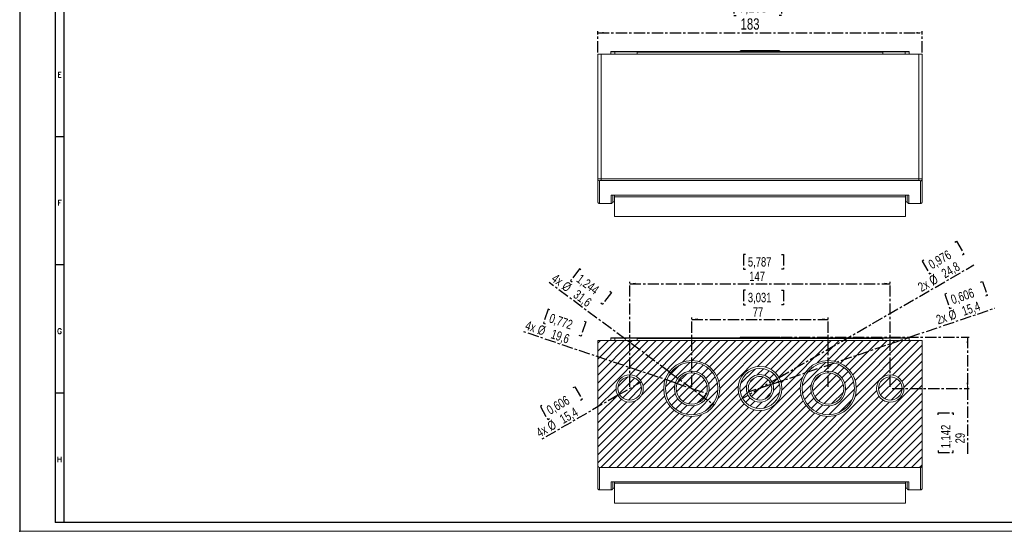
# Model space of a CAD drawing. Header units: millimetres. Extents: x 0 to 841, y 0 to 594.
# Tile 1 of 3: x 0 to 555, y 0 to 288. Entities that reach past the tile are written whole.
import ezdxf

# ---------------------------------------------------------------- set-up
doc = ezdxf.new("R2010")
doc.units = ezdxf.units.MM
doc.header["$PDSIZE"] = -1
doc.linetypes.add('CENTER', pattern=[10.16, 6.35, -1.27, 1.27, -1.27])
doc.layers.add('CENTRO', color=7, linetype='CENTER')
doc.layers.add('FORMATO', color=7, linetype='Continuous')
doc.styles.add('SLDTEXTSTYLE0', font='ROMANS')
doc.styles.add('SLDTEXTSTYLE3', font='TXT', dxfattribs={"width": 0.75})
doc.dimstyles.new('SLDDIMSTYLE0', dxfattribs={"dimtxt": 6.35, "dimasz": 3.302, "dimexe": 0, "dimexo": 0.0625, "dimgap": 1.5875, "dimtad": 1, "dimdec": 1, "dimrnd": 1e-09, "dimzin": 12, "dimdsep": 46, "dimtxsty": 'SLDTEXTSTYLE3', "dimsah": 1, "dimcen": 0.09, "dimadec": 0, "dimazin": 3, "dimtfac": 1, "dimtdec": 1, "dimtofl": 0, "dimtmove": 0, "dimatfit": 3, "dimfxl": 0, "dimfrac": 2, "dimtolj": 1, "dimtzin": 12, "dimarcsym": 0})
doc.dimstyles.new('SLDDIMSTYLE2', dxfattribs={"dimtxt": 5.291667, "dimasz": 3.302, "dimexe": 0, "dimexo": 0.0625, "dimgap": 1.322917, "dimtad": 1, "dimdec": 1, "dimrnd": 1e-09, "dimzin": 12, "dimdsep": 46, "dimtxsty": 'SLDTEXTSTYLE3', "dimsah": 1, "dimcen": 0.09, "dimadec": 0, "dimazin": 3, "dimtfac": 1, "dimtdec": 1, "dimtofl": 0, "dimtmove": 0, "dimatfit": 3, "dimfxl": 0, "dimfrac": 2, "dimtolj": 1, "dimtzin": 12, "dimarcsym": 0})
doc.dimstyles.new('SLDDIMSTYLE3', dxfattribs={"dimtxt": 5.291667, "dimasz": 3.302, "dimexe": 0, "dimexo": 0.0625, "dimgap": 1.322917, "dimtad": 1, "dimdec": 1, "dimrnd": 1e-09, "dimzin": 12, "dimdsep": 46, "dimtxsty": 'SLDTEXTSTYLE3', "dimblk1": 'NONE', "dimsah": 1, "dimcen": 0, "dimadec": 0, "dimazin": 3, "dimtfac": 1, "dimtdec": 1, "dimtmove": 0, "dimatfit": 3, "dimldrblk": 'NONE', "dimfxl": 0, "dimfrac": 2, "dimtolj": 1, "dimtzin": 12, "dimarcsym": 0})
doc.dimstyles.new('SLDDIMSTYLE4', dxfattribs={"dimtxt": 5.291667, "dimasz": 3.302, "dimexe": 0, "dimexo": 0.0625, "dimgap": 1.322917, "dimtad": 1, "dimdec": 1, "dimrnd": 1e-09, "dimzin": 12, "dimdsep": 46, "dimtxsty": 'SLDTEXTSTYLE3', "dimblk1": 'NONE', "dimsah": 1, "dimcen": 0, "dimadec": 0, "dimazin": 3, "dimtfac": 1, "dimtdec": 1, "dimtmove": 0, "dimatfit": 3, "dimldrblk": 'NONE', "dimfxl": 0, "dimfrac": 2, "dimtolj": 1, "dimtzin": 12, "dimarcsym": 0})

# ---------------------------------------------------------------- blocks, each defined once
blk = doc.blocks.new('_D_2')
at = {"layer": 'CENTRO'}
for p, q in [((404.07, 300.92), (402.78, 300.92)), ((402.78, 300.92), (402.78, 290.83)), ((428.4, 300.92), (429.68, 300.92)), ((429.68, 300.92), (429.68, 290.83)), ((402.78, 290.83), (404.07, 290.83)), ((429.68, 290.83), (428.4, 290.83)), ((326.04, 270.08), (326.04, 282.08)), ((326.04, 281.08), (509.04, 281.08)), ((509.04, 270.08), (509.04, 282.08))]:
    blk.add_line(p, q, dxfattribs=at)
for points in [[(326.04, 281.08), (329.34, 280.57), (329.34, 281.58)], [(509.04, 281.08), (505.74, 281.58), (505.74, 280.57)]]:
    blk.add_solid(points, dxfattribs=at)
at = {"layer": 'CENTRO', "char_height": 6.35, "attachment_point": 1, "style": 'SLDTEXTSTYLE3'}
for s, insert in [('7,205', (405.68, 299.02, 0.1)), ('183', (406.62, 289.26, 0.1))]:
    blk.add_mtext(s, dxfattribs=dict(at, insert=insert))
blk = doc.blocks.new('_D_9')
at = {"layer": 'CENTRO'}
for p, q in [((409.38, 136.07), (408.3, 136.07)), ((408.3, 136.07), (408.3, 127.66)), ((429.65, 136.07), (430.72, 136.07)), ((430.72, 136.07), (430.72, 127.66)), ((408.3, 127.66), (409.38, 127.66)), ((430.72, 127.66), (429.65, 127.66)), ((379.04, 81.53), (379.04, 120.53)), ((379.04, 119.53), (456.04, 119.53)), ((456.04, 81.53), (456.04, 120.53))]:
    blk.add_line(p, q, dxfattribs=at)
for points in [[(379.04, 119.53), (382.34, 119.03), (382.34, 120.04)], [(456.04, 119.53), (452.74, 120.04), (452.74, 119.03)]]:
    blk.add_solid(points, dxfattribs=at)
at = {"layer": 'CENTRO', "char_height": 5.292, "attachment_point": 1, "style": 'SLDTEXTSTYLE3'}
for s, insert in [('3,031', (410.72, 134.48, 0.1)), ('77', (413.46, 126.36, 0.1))]:
    blk.add_mtext(s, dxfattribs=dict(at, insert=insert))
blk = doc.blocks.new('_D_10')
at = {"layer": 'CENTRO'}
for p, q in [((409.38, 156.17), (408.3, 156.17)), ((408.3, 156.17), (408.3, 147.76)), ((429.65, 156.17), (430.72, 156.17)), ((430.72, 156.17), (430.72, 147.76)), ((408.3, 147.76), (409.38, 147.76)), ((430.72, 147.76), (429.65, 147.76)), ((344.04, 81.53), (344.04, 140.63)), ((344.04, 139.63), (491.04, 139.63)), ((491.04, 81.53), (491.04, 140.63))]:
    blk.add_line(p, q, dxfattribs=at)
for points in [[(344.04, 139.63), (347.34, 139.12), (347.34, 140.14)], [(491.04, 139.63), (487.74, 140.14), (487.74, 139.12)]]:
    blk.add_solid(points, dxfattribs=at)
at = {"layer": 'CENTRO', "char_height": 5.292, "attachment_point": 1, "style": 'SLDTEXTSTYLE3'}
for s, insert in [('5,787', (410.72, 154.58, 0.1)), ('147', (411.5, 146.45, 0.1))]:
    blk.add_mtext(s, dxfattribs=dict(at, insert=insert))
blk = doc.blocks.new('_D_11')
at = {"layer": 'CENTRO'}
for p, q in [((337.37, 76.68), (350.71, 84.38)), ((312.15, 81), (313.08, 81.53)), ((313.08, 81.53), (317.28, 74.25)), ((337.37, 76.68), (293.98, 51.63)), ((317.28, 74.25), (316.35, 73.72)), ((294.59, 70.86), (293.66, 70.33)), ((293.66, 70.33), (297.86, 63.04)), ((297.86, 63.04), (298.79, 63.58))]:
    blk.add_line(p, q, dxfattribs=at)
blk.add_solid([(337.37, 76.68), (334.26, 75.47), (334.77, 74.59)], dxfattribs=at)
at = {"layer": 'CENTRO', "char_height": 5.292, "attachment_point": 1, "rotation": 30, "style": 'SLDTEXTSTYLE3'}
for s, insert in [('0,606', (296.54, 70.16, 0.1)), ('15,4', (303.9, 65.02, 0.1)), ('%%c', (296.99, 61.03, 0.1)), ('4x', (290.66, 57.38, 0.1))]:
    blk.add_mtext(s, dxfattribs=dict(at, insert=insert))
blk = doc.blocks.new('_NONE')
blk = doc.blocks.new('_D_12')
at = {"layer": 'CENTRO'}
for p, q in [((315.69, 148.1), (310.68, 141.35)), ((316.56, 147.46), (315.69, 148.1)), ((366.36, 89.95), (298.58, 140.26)), ((310.68, 141.35), (311.54, 140.71)), ((333.7, 134.73), (328.68, 127.98)), ((332.83, 135.37), (333.7, 134.73)), ((328.68, 127.98), (327.82, 128.62)), ((366.36, 89.95), (391.73, 71.12))]:
    blk.add_line(p, q, dxfattribs=at)
blk.add_solid([(366.36, 89.95), (364.01, 92.33), (363.4, 91.51)], dxfattribs=at)
at = {"layer": 'CENTRO', "char_height": 5.292, "attachment_point": 1, "rotation": 323.411, "style": 'SLDTEXTSTYLE3'}
for s, insert in [('1,244', (316.69, 145.38, 0.1)), ('4x', (302.62, 145.7, 0.1)), ('%%c', (308.48, 141.35, 0.1)), ('31,6', (314.9, 136.59, 0.1))]:
    blk.add_mtext(s, dxfattribs=dict(at, insert=insert))
blk = doc.blocks.new('_D_13')
at = {"layer": 'CENTRO'}
for p, q in [((298.07, 125.25), (295.38, 117.28)), ((299.08, 124.9), (298.07, 125.25)), ((295.38, 117.28), (296.4, 116.94)), ((319.31, 118.08), (316.62, 110.11)), ((318.29, 118.42), (319.31, 118.08)), ((369.76, 83.67), (284.2, 112.52)), ((316.62, 110.11), (315.61, 110.46)), ((369.76, 83.67), (388.33, 77.4))]:
    blk.add_line(p, q, dxfattribs=at)
blk.add_solid([(369.76, 83.67), (366.79, 85.2), (366.46, 84.24)], dxfattribs=at)
at = {"layer": 'CENTRO', "char_height": 5.292, "attachment_point": 1, "rotation": 341.3617, "style": 'SLDTEXTSTYLE3'}
for s, insert in [('0,772', (299.85, 122.97, 0.1)), ('4x', (286.37, 118.94, 0.1)), ('%%c', (293.29, 116.61, 0.1)), ('19,6', (300.85, 114.05, 0.1))]:
    blk.add_mtext(s, dxfattribs=dict(at, insert=insert))
blk = doc.blocks.new('_D_14')
at = {"layer": 'CENTRO'}
for p, q in [((527.47, 163.07), (528.4, 163.61)), ((528.4, 163.61), (532.6, 156.33)), ((532.6, 156.33), (531.68, 155.79)), ((428.28, 86.73), (538.19, 150.19)), ((509.92, 152.93), (508.99, 152.4)), ((508.99, 152.4), (513.19, 145.12)), ((513.19, 145.12), (514.12, 145.65)), ((428.28, 86.73), (406.8, 74.33))]:
    blk.add_line(p, q, dxfattribs=at)
blk.add_solid([(428.28, 86.73), (431.39, 87.95), (430.89, 88.82)], dxfattribs=at)
at = {"layer": 'CENTRO', "char_height": 5.292, "attachment_point": 1, "rotation": 30, "style": 'SLDTEXTSTYLE3'}
for s, insert in [('0,976', (511.87, 152.23, 0.1)), ('24,8', (519.23, 147.09, 0.1)), ('%%c', (512.31, 143.1, 0.1)), ('2x', (505.99, 139.45, 0.1))]:
    blk.add_mtext(s, dxfattribs=dict(at, insert=insert))
blk = doc.blocks.new('_D_15')
at = {"layer": 'CENTRO'}
for p, q in [((541.99, 140.58), (543.01, 140.93)), ((543.01, 140.93), (545.72, 132.97)), ((522.81, 134.04), (521.79, 133.69)), ((521.79, 133.69), (524.51, 125.73)), ((545.72, 132.97), (544.71, 132.63)), ((424.83, 83.15), (550.02, 125.87)), ((524.51, 125.73), (525.52, 126.08)), ((424.83, 83.15), (410.25, 78.18))]:
    blk.add_line(p, q, dxfattribs=at)
blk.add_solid([(424.83, 83.15), (428.12, 83.74), (427.79, 84.7)], dxfattribs=at)
at = {"layer": 'CENTRO', "char_height": 5.292, "attachment_point": 1, "rotation": 18.8434, "style": 'SLDTEXTSTYLE3'}
for s, insert in [('0,606', (524.59, 132.97, 0.1)), ('15,4', (530.81, 126.5, 0.1)), ('2x', (516.34, 121.57, 0.1)), ('%%c', (523.25, 123.92, 0.1))]:
    blk.add_mtext(s, dxfattribs=dict(at, insert=insert))
blk = doc.blocks.new('_D_16')
at = {"layer": 'CENTRO'}
for p, q in [((429.39, 109.53), (535.57, 109.53)), ((534.57, 109.53), (534.57, 80.53)), ((492.04, 80.53), (535.57, 80.53)), ((534.57, 80.53), (534.57, 43.61)), ((518.04, 65.76), (518.04, 66.83)), ((518.04, 66.83), (526.45, 66.83)), ((526.45, 66.83), (526.45, 65.76)), ((518.04, 45.48), (518.04, 44.41)), ((526.45, 44.41), (526.45, 45.48)), ((518.04, 44.41), (526.45, 44.41))]:
    blk.add_line(p, q, dxfattribs=at)
for points in [[(534.57, 109.53), (534.07, 106.23), (535.08, 106.23)], [(534.57, 80.53), (535.08, 83.84), (534.07, 83.84)]]:
    blk.add_solid(points, dxfattribs=at)
at = {"layer": 'CENTRO', "char_height": 5.292, "attachment_point": 1, "rotation": 90, "style": 'SLDTEXTSTYLE3'}
for s, insert in [('1,142', (519.62, 46.82, 0.1)), ('29', (527.75, 49.56, 0.1))]:
    blk.add_mtext(s, dxfattribs=dict(at, insert=insert))

msp = doc.modelspace()

# ---------------------------------------------------------------- hatches: boundary and pattern name
at = {"linetype": 'Continuous', "lineweight": 0}
h = msp.add_hatch(dxfattribs=at)
h.set_pattern_fill('ANSI31', style=0)
edge = h.paths.add_edge_path(flags=0)
edge.add_spline(control_points=[(326.04, 37.03), (326.04, 37.03), (326.04, 37.03), (326.04, 37.03)], knot_values=[0, 0, 0, 0, 0.000007, 0.000007, 0.000007, 0.000007], weights=[1, 1, 1, 1], degree=3, periodic=0)
edge.add_spline(control_points=[(326.04, 37.03), (326.04, 36.91), (326.06, 36.79), (326.1, 36.68), (326.14, 36.56), (326.2, 36.46), (326.28, 36.37), (326.35, 36.28), (326.44, 36.2), (326.54, 36.14), (326.64, 36.08), (326.75, 36.04), (326.86, 36.02), (326.92, 36.01), (326.98, 36), (327.04, 36)], knot_values=[0, 0, 0, 0, 0.000356, 0.000356, 0.000356, 0.000713, 0.000713, 0.000713, 0.001064, 0.001064, 0.001064, 0.001403, 0.001403, 0.001403, 0.001582, 0.001582, 0.001582, 0.001582], weights=[1, 1, 1, 1, 1, 1, 1, 1, 1, 1, 1, 1, 1, 1, 1, 1], degree=3, periodic=0)
edge.add_line((327.04, 36), (508.04, 36))
edge.add_spline(control_points=[(508.04, 36), (508.15, 36), (508.26, 36.02), (508.36, 36.06), (508.47, 36.09), (508.57, 36.15), (508.65, 36.21), (508.74, 36.28), (508.81, 36.37), (508.87, 36.46), (508.94, 36.56), (508.98, 36.66), (509.01, 36.77), (509.03, 36.86), (509.04, 36.94), (509.04, 37.03)], knot_values=[0, 0, 0, 0, 0.000328, 0.000328, 0.000328, 0.000655, 0.000655, 0.000655, 0.000987, 0.000987, 0.000987, 0.001329, 0.001329, 0.001329, 0.001582, 0.001582, 0.001582, 0.001582], weights=[1, 1, 1, 1, 1, 1, 1, 1, 1, 1, 1, 1, 1, 1, 1, 1], degree=3, periodic=0)
edge.add_spline(control_points=[(509.04, 37.03), (509.04, 37.03), (509.04, 37.03), (509.04, 37.03)], knot_values=[0, 0, 0, 0, 0.000007, 0.000007, 0.000007, 0.000007], weights=[1, 1, 1, 1], degree=3, periodic=0)
edge.add_line((509.04, 37.03), (509.04, 107.53))
edge.add_line((509.04, 107.53), (326.04, 107.53))
edge.add_line((326.04, 107.53), (326.04, 37.03))
edge = h.paths.add_edge_path(flags=0)
edge.add_arc((456.04, 80.53), 15.8, 0, 360)
edge = h.paths.add_edge_path(flags=0)
edge.add_arc((491.04, 80.53), 7.7, 0, 360)
edge = h.paths.add_edge_path(flags=0)
edge.add_arc((344.04, 80.53), 7.7, 0, 360)
edge = h.paths.add_edge_path(flags=0)
edge.add_arc((379.04, 80.53), 15.8, 0, 360)
edge = h.paths.add_edge_path(flags=0)
edge.add_arc((417.54, 80.53), 12.4, 0, 360)
h = msp.add_hatch(dxfattribs=at)
h.set_pattern_fill('ANSI31', style=0)
edge = h.paths.add_edge_path(flags=0)
edge.add_arc((379.04, 80.53), 14.8, 0, 360)
edge = h.paths.add_edge_path(flags=0)
edge.add_arc((379.04, 80.53), 9.8, 0, 360)
h = msp.add_hatch(dxfattribs=at)
h.set_pattern_fill('ANSI31', style=0)
edge = h.paths.add_edge_path(flags=0)
edge.add_arc((456.04, 80.53), 14.8, 0, 360)
edge = h.paths.add_edge_path(flags=0)
edge.add_arc((456.04, 80.53), 9.8, 0, 360)
h = msp.add_hatch(dxfattribs=at)
h.set_pattern_fill('ANSI31', style=0)
edge = h.paths.add_edge_path(flags=0)
edge.add_arc((379.04, 80.53), 8.8, 0, 360)
h = msp.add_hatch(dxfattribs=at)
h.set_pattern_fill('ANSI31', style=0)
edge = h.paths.add_edge_path(flags=0)
edge.add_arc((417.54, 80.53), 11.3, 0, 360)
edge = h.paths.add_edge_path(flags=0)
edge.add_arc((417.54, 80.53), 7.7, 180, 360, ccw=False)
edge.add_line((409.84, 80.53), (409.84, 80.53))
edge.add_arc((417.54, 80.66), 7.7, -0.9562, 180.9562, ccw=False)
edge.add_line((425.24, 80.53), (425.24, 80.53))
h = msp.add_hatch(dxfattribs=at)
h.set_pattern_fill('ANSI31', style=0)
edge = h.paths.add_edge_path(flags=0)
edge.add_arc((456.04, 80.53), 8.8, 0, 360)
h = msp.add_hatch(dxfattribs=at)
h.set_pattern_fill('ANSI31', style=0)
edge = h.paths.add_edge_path(flags=0)
edge.add_arc((344.04, 80.53), 6.6, 0, 360)
h = msp.add_hatch(dxfattribs=at)
h.set_pattern_fill('ANSI31', style=0)
edge = h.paths.add_edge_path(flags=0)
edge.add_line((424.14, 80.53), (424.14, 80.53))
edge.add_arc((417.54, 80.66), 6.6, 358.8845, 541.1155)
edge.add_line((410.94, 80.53), (410.94, 80.53))
edge.add_arc((417.54, 80.53), 6.6, 180, 360)
h = msp.add_hatch(dxfattribs=at)
h.set_pattern_fill('ANSI31', style=0)
edge = h.paths.add_edge_path(flags=0)
edge.add_arc((491.04, 80.53), 6.6, 0, 360)

# ---------------------------------------------------------------- linework, layer by layer
at = {"color": 7, "linetype": 'Continuous', "lineweight": 15}
for p, q in [((326.04, 198.58), (326.04, 269.08)), ((326.04, 269.08), (328.04, 269.08)), ((328.04, 198.84), (328.04, 269.08)), ((328.04, 269.08), (507.04, 269.08)), ((333.43, 270.38), (333.43, 269.08)), ((333.43, 270.38), (335.62, 270.38)), ((335.5, 270.58), (348.47, 270.58)), ((335.62, 270.38), (335.62, 269.08)), ((348.31, 270.38), (335.62, 270.38)), ((348.23, 270.18), (348.23, 269.08)), ((486.85, 270.18), (348.23, 270.18)), ((348.47, 270.58), (486.62, 270.58)), ((406.29, 270.68), (406.29, 270.58)), ((428.39, 271.08), (406.69, 271.08)), ((428.79, 270.58), (428.79, 270.68)), ((486.62, 270.58), (499.58, 270.58)), ((486.77, 270.38), (499.47, 270.38)), ((486.85, 269.08), (486.85, 270.18)), ((499.47, 269.08), (499.47, 270.38)), ((501.45, 270.57), (501.44, 270.57)), ((501.65, 269.08), (501.65, 270.38)), ((507.04, 198.84), (507.04, 269.08)), ((507.04, 269.08), (509.04, 269.08)), ((509.04, 198.58), (509.04, 269.08)), ((507.04, 198.84), (328.04, 198.84)), ((328.04, 197.88), (328.04, 198.84)), ((507.04, 197.88), (328.04, 197.88)), ((507.04, 198.84), (507.04, 197.88)), ((501.54, 189.49), (333.54, 189.49)), ((333.7, 189.48), (501.39, 189.48)), ((335.54, 188.63), (335.54, 189.48)), ((499.54, 189.48), (499.54, 188.63)), ((501.54, 189.49), (501.39, 189.49)), ((327.04, 184.88), (333.54, 184.88)), ((334.54, 185.88), (335.54, 185.88)), ((335.54, 188.63), (499.54, 188.63)), ((335.54, 177.46), (335.54, 188.63)), ((499.54, 188.63), (499.54, 177.46)), ((499.54, 185.88), (500.54, 185.88)), ((501.54, 184.88), (508.04, 184.88)), ((335.54, 177.46), (499.54, 177.46)), ((326.04, 37.03), (326.04, 107.53)), ((326.04, 37.03), (326.04, 107.53)), ((326.04, 107.53), (509.04, 107.53)), ((333.43, 108.83), (333.43, 107.53)), ((333.43, 108.83), (335.62, 108.83)), ((335.5, 109.03), (348.47, 109.03)), ((335.62, 108.83), (335.62, 107.53)), ((348.31, 108.83), (335.62, 108.83)), ((348.23, 108.63), (348.23, 107.53)), ((486.85, 108.63), (348.23, 108.63)), ((348.47, 109.03), (486.62, 109.03)), ((406.29, 109.13), (406.29, 109.03)), ((428.39, 109.53), (406.69, 109.53)), ((428.79, 109.03), (428.79, 109.13)), ((486.62, 109.03), (499.58, 109.03)), ((486.77, 108.83), (499.47, 108.83)), ((486.85, 107.53), (486.85, 108.63)), ((499.47, 107.53), (499.47, 108.83)), ((501.45, 109.03), (501.44, 109.03)), ((501.65, 107.53), (501.65, 108.83)), ((509.04, 107.53), (509.04, 37.03)), ((509.04, 37.03), (509.04, 107.53)), ((409.84, 80.53), (409.84, 80.53)), ((410.94, 80.53), (410.94, 80.53)), ((424.14, 80.53), (424.14, 80.53)), ((425.24, 80.53), (425.24, 80.53)), ((508.04, 36), (327.04, 36)), ((501.54, 27.95), (333.54, 27.95)), ((333.7, 27.93), (501.39, 27.93)), ((335.54, 27.09), (335.54, 27.93)), ((499.54, 27.93), (499.54, 27.09)), ((501.54, 27.95), (501.39, 27.95)), ((327.04, 23.33), (333.54, 23.33)), ((334.54, 24.33), (335.54, 24.33)), ((335.54, 27.09), (499.54, 27.09)), ((335.54, 15.92), (335.54, 27.09)), ((499.54, 27.09), (499.54, 15.92)), ((499.54, 24.33), (500.54, 24.33)), ((501.54, 23.33), (508.04, 23.33)), ((335.54, 15.92), (499.54, 15.92))]:
    msp.add_line(p, q, dxfattribs=at)
at = {"color": 8, "linetype": 'Continuous', "lineweight": 15}
for p, q in [((406.29, 270.68), (428.79, 270.68)), ((499.47, 270.38), (501.65, 270.38)), ((327.04, 184.88), (327.04, 197.61)), ((508.04, 197.61), (508.04, 184.88)), ((333.54, 189.49), (333.54, 184.88)), ((501.54, 184.88), (501.54, 189.49)), ((406.29, 109.13), (428.79, 109.13)), ((499.47, 108.83), (501.65, 108.83)), ((327.04, 23.33), (327.04, 36)), ((508.04, 36), (508.04, 23.33)), ((333.54, 27.95), (333.54, 23.33)), ((501.54, 23.33), (501.54, 27.95))]:
    msp.add_line(p, q, dxfattribs=at)
at = {"color": 7, "linetype": 'Continuous', "lineweight": 15, "flags": 128}
for points in [[(335.62, 270.38), (335.61, 270.41), (335.61, 270.45), (335.6, 270.49), (335.58, 270.52), (335.57, 270.54), (335.55, 270.56), (335.53, 270.57), (335.5, 270.58)], [(499.58, 270.58), (499.56, 270.57), (499.54, 270.56), (499.52, 270.54), (499.5, 270.52), (499.49, 270.49), (499.48, 270.45), (499.47, 270.41), (499.47, 270.38)], [(335.62, 108.83), (335.61, 108.87), (335.61, 108.91), (335.6, 108.95), (335.58, 108.98), (335.57, 109), (335.55, 109.02), (335.53, 109.03), (335.5, 109.03)], [(499.58, 109.03), (499.56, 109.03), (499.54, 109.02), (499.52, 109), (499.5, 108.98), (499.49, 108.95), (499.48, 108.91), (499.47, 108.87), (499.47, 108.83)]]:
    msp.add_lwpolyline(points, dxfattribs=at)
at = {"color": 7, "linetype": 'Continuous', "lineweight": 15}
for centre, radius in [((379.04, 80.53), 15.8), ((379.04, 80.53), 14.8), ((456.04, 80.53), 15.8), ((456.04, 80.53), 14.8), ((379.04, 80.53), 9.8), ((379.04, 80.53), 8.8), ((417.54, 80.53), 12.4), ((417.54, 80.53), 11.3), ((456.04, 80.53), 9.8), ((456.04, 80.53), 8.8), ((344.04, 80.53), 7.7), ((344.04, 80.53), 6.6), ((491.04, 80.53), 7.7), ((491.04, 80.53), 6.6)]:
    msp.add_circle(centre, radius, dxfattribs=at)
for centre, radius, start, end in [((406.69, 270.68), 0.4, 90, 180), ((428.39, 270.68), 0.4, 0, 90), ((327.03, 198.59), 0.984, 180.9885, 270.9555), ((406.69, 109.13), 0.4, 90, 180), ((428.39, 109.13), 0.4, 0, 90), ((417.54, 80.66), 7.7, 359.0438, 180.9562), ((417.54, 80.66), 6.6, 358.8845, 181.1155), ((417.54, 80.53), 7.7, 180, 0), ((417.54, 80.53), 6.6, 180, 0)]:
    msp.add_arc(centre, radius, start, end, dxfattribs=at)
for centre, start_param, end_param in [((348.83, 270.18), 2.617994, 3.141593), ((486.26, 270.18), 0, 0.523599), ((348.83, 108.63), 2.617994, 3.141593), ((486.26, 108.63), 0, 0.523599)]:
    msp.add_ellipse(centre, major_axis=(0.593, 0), ratio=0.674509, start_param=start_param, end_param=end_param, dxfattribs=at)
for points, knots in [([(333.63, 270.58), (333.59, 270.58), (333.53, 270.56), (333.45, 270.48), (333.43, 270.42), (333.43, 270.38)], [0, 0, 0, 0, 0.5, 0.5, 1, 1, 1, 1]), ([(335.5, 270.58), (335.36, 270.58), (335.17, 270.58), (334.84, 270.58), (334.72, 270.58), (334.49, 270.58), (334.37, 270.58), (334.16, 270.58), (334.07, 270.58), (333.9, 270.58), (333.83, 270.58), (333.67, 270.58), (333.63, 270.58), (333.63, 270.58)], [0, 0, 0, 0, 0.25, 0.25, 0.375, 0.375, 0.5, 0.5, 0.625, 0.625, 0.75, 0.75, 1, 1, 1, 1]), ([(348.31, 270.38), (348.36, 270.43), (348.39, 270.48), (348.44, 270.55), (348.45, 270.58), (348.47, 270.58)], [0, 0, 0, 0, 0.5, 0.5, 1, 1, 1, 1]), ([(486.77, 270.38), (486.73, 270.43), (486.7, 270.48), (486.65, 270.55), (486.63, 270.58), (486.62, 270.58)], [0, 0, 0, 0, 0.5, 0.5, 1, 1, 1, 1]), ([(501.44, 270.58), (501.45, 270.58), (501.45, 270.58), (501.39, 270.58), (501.26, 270.58), (501.06, 270.58), (500.82, 270.58), (500.57, 270.58), (500.25, 270.58), (499.9, 270.58), (499.68, 270.58), (499.58, 270.58)], [0, 0, 0, 0, 0.021455, 0.136079, 0.25423, 0.372382, 0.487006, 0.595167, 0.694886, 0.865287, 1, 1, 1, 1]), ([(501.65, 270.38), (501.65, 270.4), (501.64, 270.44), (501.59, 270.49), (501.55, 270.52), (501.53, 270.54), (501.52, 270.54), (501.51, 270.55), (501.5, 270.55), (501.49, 270.56), (501.47, 270.58), (501.49, 270.57), (501.46, 270.57), (501.44, 270.57)], [0, 0, 0, 0, 0.277028, 0.384282, 0.460276, 0.486997, 0.498522, 0.509684, 0.521397, 0.53457, 0.56804, 0.857396, 1, 1, 1, 1]), ([(326.04, 198.58), (326.04, 198.59), (326.05, 198.61), (326.1, 198.64), (326.14, 198.66), (326.24, 198.69), (326.3, 198.71), (326.44, 198.74), (326.52, 198.75), (326.71, 198.77), (326.81, 198.79), (327.02, 198.81), (327.14, 198.81), (327.51, 198.83), (327.77, 198.84), (328.04, 198.84)], [0, 0, 0, 0, 0.125, 0.125, 0.25, 0.25, 0.375, 0.375, 0.5, 0.5, 0.625, 0.625, 0.75, 0.75, 1, 1, 1, 1]), ([(326.04, 185.89), (326.04, 185.95), (326.04, 186.07), (326.04, 187.17), (326.04, 188.93), (326.04, 191.42), (326.04, 194.56), (326.04, 197.24), (326.04, 198.58)], [0, 0, 0, 0, 0.162239, 0.33222, 0.499167, 0.666113, 0.833057, 1, 1, 1, 1]), ([(328.04, 197.88), (327.77, 197.88), (327.51, 197.85), (327.24, 197.77), (327.16, 197.74), (327.07, 197.68), (327.04, 197.64), (327.04, 197.61)], [0, 0, 0, 0, 0.5, 0.5, 0.75, 0.75, 1, 1, 1, 1]), ([(507.04, 198.84), (507.18, 198.84), (507.31, 198.84), (507.57, 198.83), (507.7, 198.83), (507.94, 198.81), (508.06, 198.81), (508.27, 198.79), (508.38, 198.77), (508.65, 198.74), (508.8, 198.71), (508.94, 198.66), (508.98, 198.64), (509.03, 198.61), (509.04, 198.59), (509.04, 198.58)], [0, 0, 0, 0, 0.125, 0.125, 0.25, 0.25, 0.375, 0.375, 0.5, 0.5, 0.75, 0.75, 0.875, 0.875, 1, 1, 1, 1]), ([(508.04, 197.61), (508.04, 197.64), (508.02, 197.68), (507.92, 197.74), (507.85, 197.77), (507.66, 197.82), (507.55, 197.84), (507.31, 197.87), (507.18, 197.88), (507.04, 197.88)], [0, 0, 0, 0, 0.25, 0.25, 0.5, 0.5, 0.75, 0.75, 1, 1, 1, 1]), ([(508.04, 197.61), (508.16, 197.61), (508.29, 197.63), (508.53, 197.72), (508.65, 197.8), (508.85, 197.99), (508.92, 198.1), (509.02, 198.34), (509.04, 198.46), (509.04, 198.58)], [0, 0, 0, 0, 0.25, 0.25, 0.5, 0.5, 0.75, 0.75, 1, 1, 1, 1]), ([(509.04, 198.58), (509.04, 197.21), (509.04, 194.49), (509.04, 191.31), (509.04, 188.81), (509.04, 187.07), (509.04, 186.04), (509.04, 185.95), (509.04, 185.91)], [0, 0, 0, 0, 0.169979, 0.339957, 0.509939, 0.679921, 0.849904, 1, 1, 1, 1]), ([(333.7, 189.48), (333.68, 189.48), (333.63, 189.48), (333.58, 189.48), (333.54, 189.49)], [0, 0, 0, 0, 0.3020859, 1, 1, 1, 1]), ([(334.54, 185.94), (334.54, 185.95), (334.54, 185.96), (334.54, 186.76), (334.54, 187.9), (334.54, 189.05), (334.54, 189.48)], [0, 0, 0, 0, 0.220004, 0.521198, 0.822393, 1, 1, 1, 1]), ([(500.54, 189.48), (500.54, 189.05), (500.54, 187.9), (500.54, 186.76), (500.54, 185.96), (500.54, 185.95), (500.54, 185.94)], [0, 0, 0, 0, 0.177606, 0.478799, 0.779991, 1, 1, 1, 1]), ([(326.04, 185.88), (326.06, 185.75), (326.08, 185.56), (326.2, 185.32), (326.33, 185.16), (326.49, 185.03), (326.72, 184.91), (326.92, 184.89), (327.04, 184.88)], [0, 0, 0, 0, 0.239457, 0.368361, 0.5, 0.631639, 0.760543, 1, 1, 1, 1]), ([(333.54, 184.88), (333.67, 184.89), (333.86, 184.91), (334.09, 185.03), (334.25, 185.16), (334.38, 185.32), (334.51, 185.56), (334.53, 185.75), (334.54, 185.88)], [0, 0, 0, 0, 0.239457, 0.368361, 0.5, 0.631639, 0.760543, 1, 1, 1, 1]), ([(500.54, 185.88), (500.56, 185.75), (500.58, 185.56), (500.7, 185.32), (500.83, 185.16), (500.99, 185.03), (501.22, 184.91), (501.42, 184.89), (501.54, 184.88)], [0, 0, 0, 0, 0.239457, 0.368361, 0.5, 0.631639, 0.760543, 1, 1, 1, 1]), ([(508.04, 184.88), (508.17, 184.89), (508.36, 184.91), (508.59, 185.03), (508.75, 185.16), (508.88, 185.32), (509.01, 185.56), (509.03, 185.75), (509.04, 185.88)], [0, 0, 0, 0, 0.239457, 0.368361, 0.5, 0.631639, 0.760543, 1, 1, 1, 1]), ([(333.63, 109.03), (333.59, 109.03), (333.53, 109.01), (333.45, 108.94), (333.43, 108.88), (333.43, 108.83)], [0, 0, 0, 0, 0.5, 0.5, 1, 1, 1, 1]), ([(335.5, 109.03), (335.36, 109.03), (335.17, 109.03), (334.84, 109.03), (334.72, 109.03), (334.49, 109.03), (334.37, 109.03), (334.16, 109.03), (334.07, 109.03), (333.9, 109.03), (333.83, 109.03), (333.67, 109.03), (333.63, 109.03), (333.63, 109.03)], [0, 0, 0, 0, 0.25, 0.25, 0.375, 0.375, 0.5, 0.5, 0.625, 0.625, 0.75, 0.75, 1, 1, 1, 1]), ([(348.31, 108.83), (348.36, 108.89), (348.39, 108.94), (348.44, 109.01), (348.45, 109.03), (348.47, 109.03)], [0, 0, 0, 0, 0.5, 0.5, 1, 1, 1, 1]), ([(486.77, 108.83), (486.73, 108.89), (486.7, 108.94), (486.65, 109.01), (486.63, 109.03), (486.62, 109.03)], [0, 0, 0, 0, 0.5, 0.5, 1, 1, 1, 1]), ([(501.44, 109.03), (501.45, 109.03), (501.45, 109.03), (501.39, 109.03), (501.26, 109.03), (501.06, 109.03), (500.82, 109.03), (500.57, 109.03), (500.25, 109.03), (499.9, 109.03), (499.68, 109.03), (499.58, 109.03)], [0, 0, 0, 0, 0.021455, 0.136079, 0.25423, 0.372382, 0.487006, 0.595167, 0.694886, 0.865287, 1, 1, 1, 1]), ([(501.65, 108.83), (501.65, 108.86), (501.64, 108.9), (501.59, 108.95), (501.55, 108.98), (501.53, 109), (501.52, 109), (501.51, 109.01), (501.5, 109.01), (501.49, 109.02), (501.47, 109.04), (501.49, 109.03), (501.46, 109.03), (501.44, 109.03)], [0, 0, 0, 0, 0.2770285, 0.3842819, 0.4602762, 0.4869968, 0.4985222, 0.5096837, 0.5213974, 0.5345701, 0.5680397, 0.8573956, 1, 1, 1, 1]), ([(326.04, 24.35), (326.04, 24.41), (326.04, 24.53), (326.04, 25.62), (326.04, 27.39), (326.04, 29.88), (326.04, 33.02), (326.04, 35.69), (326.04, 37.03)], [0, 0, 0, 0, 0.162239, 0.33222, 0.499167, 0.666113, 0.833057, 1, 1, 1, 1]), ([(326.04, 37.03), (326.04, 36.89), (326.07, 36.76), (326.17, 36.52), (326.24, 36.4), (326.51, 36.12), (326.77, 36), (327.04, 36)], [0, 0, 0, 0, 0.25, 0.25, 0.5, 0.5, 1, 1, 1, 1]), ([(508.04, 36), (508.18, 36), (508.31, 36.03), (508.55, 36.13), (508.66, 36.21), (508.84, 36.4), (508.92, 36.52), (509.01, 36.76), (509.04, 36.89), (509.04, 37.03)], [0, 0, 0, 0, 0.25, 0.25, 0.5, 0.5, 0.75, 0.75, 1, 1, 1, 1]), ([(509.04, 37.03), (509.04, 35.67), (509.04, 32.95), (509.04, 29.77), (509.04, 27.27), (509.04, 25.53), (509.04, 24.5), (509.04, 24.41), (509.04, 24.37)], [0, 0, 0, 0, 0.169979, 0.339957, 0.509939, 0.679921, 0.849904, 1, 1, 1, 1]), ([(333.7, 27.94), (333.68, 27.94), (333.63, 27.94), (333.58, 27.94), (333.54, 27.95)], [0, 0, 0, 0, 0.3020859, 1, 1, 1, 1]), ([(334.54, 24.4), (334.54, 24.4), (334.54, 24.42), (334.54, 25.22), (334.54, 26.36), (334.54, 27.51), (334.54, 27.93)], [0, 0, 0, 0, 0.220004, 0.521198, 0.822393, 1, 1, 1, 1]), ([(500.54, 27.93), (500.54, 27.51), (500.54, 26.36), (500.54, 25.22), (500.54, 24.42), (500.54, 24.4), (500.54, 24.4)], [0, 0, 0, 0, 0.177606, 0.478799, 0.779991, 1, 1, 1, 1]), ([(326.04, 24.33), (326.06, 24.21), (326.08, 24.01), (326.2, 23.78), (326.33, 23.62), (326.49, 23.49), (326.72, 23.37), (326.92, 23.35), (327.04, 23.33)], [0, 0, 0, 0, 0.239457, 0.368361, 0.5, 0.631639, 0.760543, 1, 1, 1, 1]), ([(333.54, 23.33), (333.67, 23.35), (333.86, 23.37), (334.09, 23.49), (334.25, 23.62), (334.38, 23.78), (334.51, 24.01), (334.53, 24.21), (334.54, 24.33)], [0, 0, 0, 0, 0.239457, 0.368361, 0.5, 0.631639, 0.760543, 1, 1, 1, 1]), ([(500.54, 24.33), (500.56, 24.21), (500.58, 24.01), (500.7, 23.78), (500.83, 23.62), (500.99, 23.49), (501.22, 23.37), (501.42, 23.35), (501.54, 23.33)], [0, 0, 0, 0, 0.239457, 0.368361, 0.5, 0.631639, 0.760543, 1, 1, 1, 1]), ([(508.04, 23.33), (508.17, 23.35), (508.36, 23.37), (508.59, 23.49), (508.75, 23.62), (508.88, 23.78), (509.01, 24.01), (509.03, 24.21), (509.04, 24.33)], [0, 0, 0, 0, 0.2394568, 0.3683607, 0.5, 0.6316393, 0.7605432, 1, 1, 1, 1])]:
    msp.add_open_spline(points, degree=3, knots=knots, dxfattribs=at)
for points in [[(326.04, 37.03), (326.04, 37.03), (326.04, 37.03), (326.04, 37.03)], [(326.04, 37.03), (326.04, 37.03), (326.04, 37.03), (326.04, 37.03)], [(509.04, 37.03), (509.04, 37.03), (509.04, 37.03), (509.04, 37.03)], [(509.04, 37.03), (509.04, 37.03), (509.04, 37.03), (509.04, 37.03)], [(509.04, 37.03), (509.04, 37.03), (509.04, 37.03), (509.04, 37.03)]]:
    msp.add_open_spline(points, degree=3, dxfattribs=at)
at = {"layer": 'FORMATO'}
for p, q in [((0, 594), (0, 0)), ((20, 584), (20, 5)), ((25, 5), (25, 584)), ((25, 222.5), (20, 222.5)), ((25, 150.2), (20, 150.2)), ((25, 77.9), (20, 77.9)), ((25, 5), (20, 5)), ((835.95, 5), (24.95, 5))]:
    msp.add_line(p, q, dxfattribs=at)
at = {"layer": 'FORMATO', "lineweight": 0}
msp.add_line((0, 0), (841, 0), dxfattribs=at)
at = {"layer": 'FORMATO', "color": 7}
msp.add_point((0, 0), dxfattribs=at)

# ---------------------------------------------------------------- texts
at = {"layer": 'FORMATO', "char_height": 3, "attachment_point": 2, "style": 'SLDTEXTSTYLE0'}
for s, insert in [('E', (22.51, 258.94)), ('F', (22.48, 186.64)), ('G', (22.5, 114.34)), ('H', (22.48, 42.04))]:
    msp.add_mtext(s, dxfattribs=dict(at, insert=insert))

# ---------------------------------------------------------------- dimensions: what is measured, and where the dimension line sits
at = {"layer": 'CENTRO'}
for base, p1, p2, dimstyle, picture, middle in [((509.04, 281.08), (326.04, 269.08), (509.04, 269.08), 'SLDDIMSTYLE0', '_D_2', (416.23, 281.08)), ((491.04, 139.63), (344.04, 80.53), (491.04, 80.53), 'SLDDIMSTYLE2', '_D_10', (419.51, 139.63)), ((456.04, 119.53), (379.04, 80.53), (456.04, 80.53), 'SLDDIMSTYLE2', '_D_9', (419.51, 119.53))]:
    dim = msp.add_linear_dim(base=base, p1=p1, p2=p2, dimstyle=dimstyle, dxfattribs=at)
    dim.commit()
    dim.dimension.update_dxf_attribs({"geometry": picture, "text_midpoint": middle, "dimtype": 160})
for p1, p2, text, dimstyle, picture, middle in [((406.8, 74.33), (428.28, 86.73), '2x<>', 'SLDDIMSTYLE3', '_D_14', (524.06, 142.03)), ((391.73, 71.12), (366.36, 89.95), '4x<>', 'SLDDIMSTYLE3', '_D_12', (311.57, 130.62)), ((410.25, 78.18), (424.83, 83.15), '2x<>', 'SLDDIMSTYLE4', '_D_15', (534.57, 120.6)), ((388.33, 77.4), (369.76, 83.67), '4x<>', 'SLDDIMSTYLE3', '_D_13', (299.53, 107.35)), ((350.71, 84.38), (337.37, 76.68), '4x<>', 'SLDDIMSTYLE3', '_D_11', (307.61, 59.5))]:
    dim = msp.add_diameter_dim_2p(p1=p1, p2=p2, text=text, dimstyle=dimstyle, dxfattribs=at)
    dim.commit()
    dim.dimension.update_dxf_attribs({"geometry": picture, "text_midpoint": middle, "dimtype": 163})
dim = msp.add_linear_dim(base=(534.57, 80.53), p1=(428.39, 109.53), p2=(491.04, 80.53), angle=90, dimstyle='SLDDIMSTYLE2', dxfattribs=at)
dim.commit()
dim.dimension.update_dxf_attribs({"geometry": '_D_16', "text_midpoint": (534.57, 55.62), "dimtype": 160})

doc.saveas('drawing.dxf')
